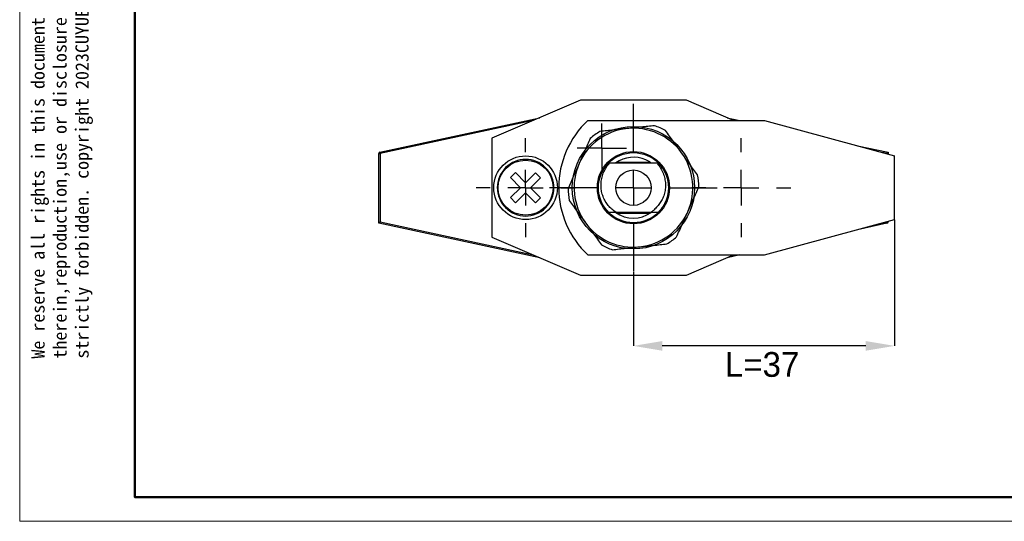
# Model space of a CAD drawing. Header units: millimetres. Extents: x 1871 to 2151, y 1439 to 1631.
# Tile 1 of 10: x 1871 to 2011, y 1439 to 1510. Entities that reach past the tile are written whole.
import ezdxf

# ---------------------------------------------------------------- set-up
doc = ezdxf.new("R2010")
doc.units = ezdxf.units.MM
doc.linetypes.add('CENTERX2', pattern=[20.32, 12.7, -2.54, 2.54, -2.54])
for name, color, linetype in [('1轮廓实线层', 7, 'Continuous'), ('2细线层', 3, 'Continuous'), ('3中心线层', 1, 'CENTERX2')]:
    doc.layers.add(name, color=color, linetype=linetype)
doc.layers.add('粗实线层', color=7, linetype='Continuous', lineweight=50)
doc.layers.add('细实线层', color=3, linetype='Continuous', lineweight=18)
doc.styles.add('SLDTEXTSTYLE1', font='txt')
doc.styles.get("Standard").update_dxf_attribs({"font": 'arial.ttf'})
doc.dimstyles.new('SLDDIMSTYLE1', dxfattribs={"dimtxt": 3.5, "dimasz": 4.08, "dimexe": 0, "dimexo": 0.0625, "dimgap": 0.875, "dimtad": 2, "dimdec": 0, "dimrnd": 1e-09, "dimzin": 4, "dimdsep": 46, "dimtxsty": 'SLDTEXTSTYLE1', "dimsah": 1, "dimcen": 0.09, "dimadec": 0, "dimazin": 1, "dimtfac": 1, "dimtofl": 0, "dimtmove": 0, "dimatfit": 3, "dimfxl": 1, "dimfrac": 2, "dimtolj": 1, "dimtzin": 12, "dimarcsym": 0})

# ---------------------------------------------------------------- blocks, each defined once
blk = doc.blocks.new('*D16')
at = {"layer": '2细线层', "color": 0, "lineweight": -2, "transparency": 16777216}
for p, q in [((1995, 1481.87), (1995, 1464.08)), ((1958.07, 1474.52), (1958.07, 1464.08)), ((1990.92, 1464.08), (1962.15, 1464.08))]:
    blk.add_line(p, q, dxfattribs=at)
at = {"layer": '2细线层', "color": 0, "transparency": 16777216}
for points in [[(1962.15, 1464.76), (1962.15, 1463.4), (1958.07, 1464.08)], [(1990.92, 1464.76), (1990.92, 1463.4), (1995, 1464.08)]]:
    blk.add_solid(points, dxfattribs=at)
at = {"layer": 'Defpoints', "color": 0, "transparency": 16777216}
for p in [(1995, 1481.93), (1958.07, 1474.58), (1958.07, 1464.08)]:
    blk.add_point(p, dxfattribs=at)
at = {"layer": '2细线层', "color": 0, "transparency": 16777216, "insert": (1976.26, 1463.21), "char_height": 3.5, "attachment_point": 2, "style": 'SLDTEXTSTYLE1'}
blk.add_mtext('\\A1;L=37', dxfattribs=at)
blk = doc.blocks.new('SW_CENTERMARKSYMBOL_0')
at = {"layer": '3中心线层', "color": 0}
for p, q in [((0, 5), (0, 7)), ((0, 0), (0, 2.5)), ((-5, 0), (-7, 0)), ((0, 0), (-2.5, 0)), ((0, 0), (0, -2.5)), ((0, 0), (2.5, 0)), ((5, 0), (7, 0)), ((0, -5), (0, -7))]:
    blk.add_line(p, q, dxfattribs=at)
blk = doc.blocks.new('SW_CENTERMARKSYMBOL_1')
at = {"layer": '3中心线层', "color": 0}
for p, q in [((0, 5), (0, 11.85)), ((0, 0), (0, 2.5)), ((-5, 0), (-11.85, 0)), ((0, 0), (-2.5, 0)), ((0, 0), (0, -2.5)), ((0, 0), (2.5, 0)), ((5, 0), (11.85, 0)), ((0, -5), (0, -11.85))]:
    blk.add_line(p, q, dxfattribs=at)
blk = doc.blocks.new('SW_CENTERMARKSYMBOL_2')
at = {"layer": '3中心线层', "color": 0}
for p, q in [((0, 2.5), (0, 3.5)), ((0, 0), (0, 2.5)), ((-2.5, 0), (-3.5, 0)), ((0, 0), (-2.5, 0)), ((0, 0), (0, -2.5)), ((0, 0), (2.5, 0)), ((2.5, 0), (3.5, 0)), ((0, -2.5), (0, -3.5))]:
    blk.add_line(p, q, dxfattribs=at)
blk = doc.blocks.new('SW_CENTERMARKSYMBOL_3')
at = {"layer": '3中心线层', "color": 0}
for p, q in [((0, 5), (0, 7)), ((0, 0), (0, 2.5)), ((-5, 0), (-7, 0)), ((0, 0), (-2.5, 0)), ((0, 0), (0, -2.5)), ((0, 0), (2.5, 0)), ((5, 0), (7, 0)), ((0, -5), (0, -7))]:
    blk.add_line(p, q, dxfattribs=at)

msp = doc.modelspace()

# ---------------------------------------------------------------- linework, layer by layer
at = {"color": 7, "linetype": 'Continuous'}
for radius in [8.65, 4.95, 2.5]:
    msp.add_circle((1958.07, 1486.433), radius, dxfattribs=at)
at = {"layer": '1轮廓实线层', "linetype": 'Continuous', "lineweight": 25}
for p, q in [((1950.57, 1498.783), (1938.07, 1493.433)), ((1965.57, 1498.783), (1950.57, 1498.783)), ((1972.229, 1495.933), (1965.57, 1498.783)), ((1922.228, 1491.467), (1944.819, 1496.322)), ((1943.881, 1495.921), (1922.248, 1491.272)), ((1951.612, 1495.933), (1976.612, 1495.933)), ((1971.321, 1496.322), (1973.129, 1495.933)), ((1976.612, 1495.933), (1995, 1490.933)), ((1938.07, 1493.433), (1938.07, 1479.433)), ((1922.07, 1481.434), (1922.07, 1491.272)), ((1922.07, 1491.272), (1922.248, 1491.272)), ((1922.248, 1491.272), (1922.248, 1481.595)), ((1989.737, 1492.364), (1994.07, 1491.433)), ((1993.892, 1491.272), (1993.242, 1491.411)), ((1993.892, 1491.235), (1993.892, 1491.272)), ((1994.07, 1491.433), (1994.07, 1491.433)), ((1994.07, 1491.433), (1994.07, 1491.186)), ((1954.569, 1489.933), (1954.709, 1489.933)), ((1954.714, 1489.933), (1961.57, 1489.933)), ((1955.718, 1490.033), (1960.421, 1490.033)), ((1961.455, 1489.819), (1961.57, 1489.933)), ((1961.57, 1489.933), (1961.57, 1489.933)), ((1995, 1481.933), (1995, 1490.933)), ((1941.411, 1488.558), (1940.702, 1487.853)), ((1942.821, 1487.14), (1941.411, 1488.558)), ((1944.239, 1488.551), (1942.821, 1487.14)), ((1944.945, 1487.842), (1944.239, 1488.551)), ((1940.702, 1487.853), (1942.113, 1486.435)), ((1943.527, 1486.432), (1944.945, 1487.842)), ((1942.113, 1486.435), (1940.695, 1485.024)), ((1941.4, 1484.316), (1942.818, 1485.726)), ((1942.818, 1485.726), (1944.229, 1484.309)), ((1944.938, 1485.014), (1943.527, 1486.432)), ((1940.695, 1485.024), (1941.4, 1484.316)), ((1944.229, 1484.309), (1944.938, 1485.014)), ((1955.618, 1482.933), (1955.304, 1483.175)), ((1960.522, 1482.933), (1955.618, 1482.933)), ((1955.718, 1482.833), (1960.421, 1482.833)), ((1922.07, 1481.433), (1922.07, 1481.434)), ((1944.819, 1476.545), (1922.07, 1481.433)), ((1922.248, 1481.595), (1943.881, 1476.946)), ((1976.612, 1476.933), (1995, 1481.933)), ((1993.912, 1481.399), (1989.737, 1480.502)), ((1993.242, 1481.455), (1993.892, 1481.595)), ((1993.892, 1481.595), (1993.892, 1481.632)), ((1994.07, 1481.595), (1993.892, 1481.595)), ((1994.07, 1481.68), (1994.07, 1481.595)), ((1938.07, 1479.433), (1950.57, 1474.083)), ((1951.612, 1476.933), (1976.612, 1476.933)), ((1965.57, 1474.083), (1972.229, 1476.933)), ((1973.129, 1476.933), (1971.321, 1476.545)), ((1950.57, 1474.083), (1965.57, 1474.083))]:
    msp.add_line(p, q, dxfattribs=at)
at = {"layer": '1轮廓实线层', "linetype": 'Continuous', "lineweight": 25, "flags": 128}
msp.add_lwpolyline([(1960.542, 1489.952), (1960.369, 1490.067), (1959.816, 1490.363)], dxfattribs=at)
at = {"layer": '1轮廓实线层', "linetype": 'Continuous', "lineweight": 25}
for centre, radius in [((1958.07, 1486.433), 5.1), ((1942.82, 1486.433), 4.5), ((1942.82, 1486.433), 3.889)]:
    msp.add_circle(centre, radius, dxfattribs=at)
for centre, radius, start, end in [((1960.531, 1486.433), 13.03, 133.19238, 226.80762), ((1958.07, 1486.433), 8.4, 96.04367, 156.04367), ((1958.07, 1486.433), 9.25, 120.79847, 131.28888), ((1958.07, 1486.433), 8.4, 36.04367, 96.04367), ((1958.07, 1486.433), 9.25, 60.79847, 71.28888), ((1922.27, 1491.272), 0.2, 102.12805, 180), ((1922.694, 1491.416), 0.469, 173.75783, 197.93739), ((1958.07, 1486.433), 8.4, 336.04367, 36.04367), ((1942.82, 1486.433), 4, 44.85744, 224.85744), ((1958.07, 1486.433), 8.4, 156.04367, 216.04367), ((1958.07, 1486.433), 4.3, 66.04367, 125.47606), ((1942.82, 1486.433), 4, 224.85744, 44.85744), ((1958.07, 1486.433), 9.25, 0.79847, 11.28888), ((1958.07, 1486.433), 9.25, 180.79847, 191.28888), ((1958.07, 1486.433), 4.3, 234.42529, 305.46163), ((1958.07, 1486.433), 8.4, 276.04367, 336.04367), ((1958.07, 1486.433), 8.4, 216.04367, 276.04367), ((1993.445, 1481.45), 0.469, 353.75783, 17.93739), ((1993.87, 1481.595), 0.2, 282.12805, 0), ((1958.07, 1486.433), 9.25, 300.79847, 311.28888), ((1958.07, 1486.433), 9.25, 240.79847, 251.28888)]:
    msp.add_arc(centre, radius, start, end, dxfattribs=at)
for centre, start_param, end_param in [((1993.87, 1491.272), 4.779037, 6.2396432), ((1922.27, 1481.595), 1.6374443, 3.0980505)]:
    msp.add_ellipse(centre, major_axis=(0.2, 0.161), ratio=0.0539272, start_param=start_param, end_param=end_param, dxfattribs=at)
for points, knots in [([(1957.185, 1494.787), (1956.541, 1494.718), (1955.242, 1494.581), (1953.973, 1494.447), (1953.334, 1494.379)], [0, 0, 0, 0, 0.49621, 1, 1, 1, 1]), ([(1961.037, 1495.194), (1960.407, 1495.128), (1959.138, 1494.993), (1957.839, 1494.856), (1957.185, 1494.787)], [0, 0, 0, 0, 0.4966636, 1, 1, 1, 1]), ([(1964.862, 1491.376), (1964.48, 1491.9), (1963.712, 1492.956), (1962.961, 1493.988), (1962.583, 1494.508)], [0, 0, 0, 0, 0.49621, 1, 1, 1, 1]), ([(1951.966, 1493.384), (1951.709, 1492.804), (1951.19, 1491.638), (1950.66, 1490.445), (1950.393, 1489.844)], [0, 0, 0, 0, 0.4966636, 1, 1, 1, 1]), ([(1967.141, 1488.244), (1966.768, 1488.757), (1966.017, 1489.789), (1965.248, 1490.845), (1964.862, 1491.376)], [0, 0, 0, 0, 0.4966636, 1, 1, 1, 1]), ([(1950.393, 1489.844), (1950.13, 1489.252), (1949.6, 1488.059), (1949.082, 1486.892), (1948.821, 1486.304)], [0, 0, 0, 0, 0.49621, 1, 1, 1, 1]), ([(1954.569, 1482.933), (1954.326, 1483.21), (1953.836, 1483.768), (1953.359, 1484.788), (1953.109, 1485.875), (1953.109, 1486.992), (1953.359, 1488.079), (1953.836, 1489.099), (1954.326, 1489.657), (1954.569, 1489.933)], [0, 0, 0, 0, 0.1417222, 0.2861709, 0.4296986, 0.5703014, 0.7138291, 0.8582778, 1, 1, 1, 1]), ([(1955.304, 1483.175), (1955.115, 1483.327), (1954.737, 1483.631), (1954.275, 1484.196), (1953.906, 1484.824), (1953.642, 1485.51), (1953.497, 1486.238), (1953.471, 1486.99), (1953.569, 1487.743), (1953.788, 1488.485), (1954.135, 1489.189), (1954.472, 1489.662), (1954.681, 1489.896), (1954.714, 1489.933)], [0, 0, 0, 0, 0.0949141, 0.1898581, 0.2847046, 0.3795514, 0.4769544, 0.5743934, 0.6738903, 0.773387, 0.8768206, 0.9802548, 1, 1, 1, 1]), ([(1961.455, 1489.819), (1961.615, 1489.617), (1961.937, 1489.21), (1962.282, 1488.506), (1962.514, 1487.76), (1962.615, 1486.989), (1962.587, 1486.216), (1962.43, 1485.468), (1962.154, 1484.787), (1961.79, 1484.178), (1961.482, 1483.838), (1961.328, 1483.668)], [0, 0, 0, 0, 0.1141071, 0.2297813, 0.345455, 0.4594592, 0.573281, 0.6870569, 0.7968392, 0.8984195, 1, 1, 1, 1]), ([(1961.57, 1489.933), (1961.813, 1489.657), (1962.303, 1489.099), (1962.78, 1488.079), (1963.03, 1486.992), (1963.03, 1485.875), (1962.78, 1484.788), (1962.303, 1483.768), (1961.813, 1483.21), (1961.57, 1482.933)], [0, 0, 0, 0, 0.1417222, 0.2861709, 0.4296986, 0.5703014, 0.7138291, 0.8582778, 1, 1, 1, 1]), ([(1965.746, 1483.023), (1966.009, 1483.615), (1966.539, 1484.808), (1967.058, 1485.975), (1967.319, 1486.562)], [0, 0, 0, 0, 0.49621, 1, 1, 1, 1]), ([(1948.999, 1484.623), (1949.372, 1484.11), (1950.123, 1483.078), (1950.891, 1482.022), (1951.278, 1481.491)], [0, 0, 0, 0, 0.4966636, 1, 1, 1, 1]), ([(1955.618, 1482.933), (1955.553, 1482.933), (1955.423, 1482.933), (1955.262, 1482.933), (1955.102, 1482.933), (1954.974, 1482.933), (1954.846, 1482.933), (1954.722, 1482.933), (1954.63, 1482.933), (1954.569, 1482.933)], [0, 0, 0, 0, 0.1834306, 0.3668605, 0.4585741, 0.6420032, 0.7337168, 0.8254303, 1, 1, 1, 1]), ([(1961.328, 1483.668), (1961.186, 1483.513), (1960.94, 1483.244), (1960.647, 1483.026), (1960.522, 1482.933)], [0, 0, 0, 0, 0.573588, 1, 1, 1, 1]), ([(1961.57, 1482.933), (1961.505, 1482.933), (1961.408, 1482.933), (1961.246, 1482.933), (1961.115, 1482.933), (1960.984, 1482.933), (1960.858, 1482.933), (1960.704, 1482.933), (1960.583, 1482.933), (1960.522, 1482.933)], [0, 0, 0, 0, 0.187326, 0.2809878, 0.4683149, 0.5619769, 0.6556389, 0.8277983, 1, 1, 1, 1]), ([(1964.173, 1479.483), (1964.431, 1480.062), (1964.949, 1481.229), (1965.479, 1482.422), (1965.746, 1483.023)], [0, 0, 0, 0, 0.4966636, 1, 1, 1, 1]), ([(1951.278, 1481.491), (1951.659, 1480.967), (1952.427, 1479.911), (1953.178, 1478.879), (1953.557, 1478.359)], [0, 0, 0, 0, 0.49621, 1, 1, 1, 1]), ([(1955.102, 1477.672), (1955.733, 1477.739), (1957.002, 1477.873), (1958.301, 1478.011), (1958.954, 1478.08)], [0, 0, 0, 0, 0.4966636, 1, 1, 1, 1]), ([(1958.954, 1478.08), (1959.598, 1478.148), (1960.897, 1478.286), (1962.166, 1478.42), (1962.806, 1478.488)], [0, 0, 0, 0, 0.49621, 1, 1, 1, 1])]:
    msp.add_open_spline(points, degree=3, knots=knots, dxfattribs=at)
at = {"layer": '粗实线层'}
msp.add_lwpolyline([(1887.577, 1626.622), (2138.11, 1626.622), (2138.11, 1442.689), (1887.577, 1442.689)], close=True, dxfattribs=at)
at = {"layer": '细实线层'}
msp.add_lwpolyline([(1871.288, 1631.191), (2142.679, 1631.191), (2142.679, 1439.299), (1871.288, 1439.299)], close=True, dxfattribs=at)

# ---------------------------------------------------------------- block references
at = {"layer": '3中心线层'}
for name, p in [('SW_CENTERMARKSYMBOL_1', (1958.07, 1486.433)), ('SW_CENTERMARKSYMBOL_2', (1953.598, 1492.013)), ('SW_CENTERMARKSYMBOL_3', (1942.82, 1486.433)), ('SW_CENTERMARKSYMBOL_0', (1973.32, 1486.433))]:
    msp.add_blockref(name, p, dxfattribs=at)

# ---------------------------------------------------------------- texts
at = {"layer": '粗实线层', "color": 3, "insert": (1872.946, 1462.282), "char_height": 1.866468, "width": 109.65503, "attachment_point": 1, "rotation": 90}
msp.add_mtext('{\\fSimHei|b0|i0|c134|p49;We reserve all rights in this document and in the information contained therein,reproduction,use or disclosure to third parties without express authority is strictly forbidden. copyright 2023CUYUE}', dxfattribs=at)

# ---------------------------------------------------------------- dimensions: what is measured, and where the dimension line sits
at = {"layer": '2细线层'}
dim = msp.add_linear_dim(base=(1958.07, 1464.083), p1=(1995, 1481.933), p2=(1958.07, 1474.583), text='L=<>', dimstyle='SLDDIMSTYLE1', dxfattribs=at)
dim.commit()
dim.dimension.update_dxf_attribs({"geometry": '*D16', "text_midpoint": (1976.256, 1464.083), "dimtype": 160})

doc.saveas('drawing.dxf')
